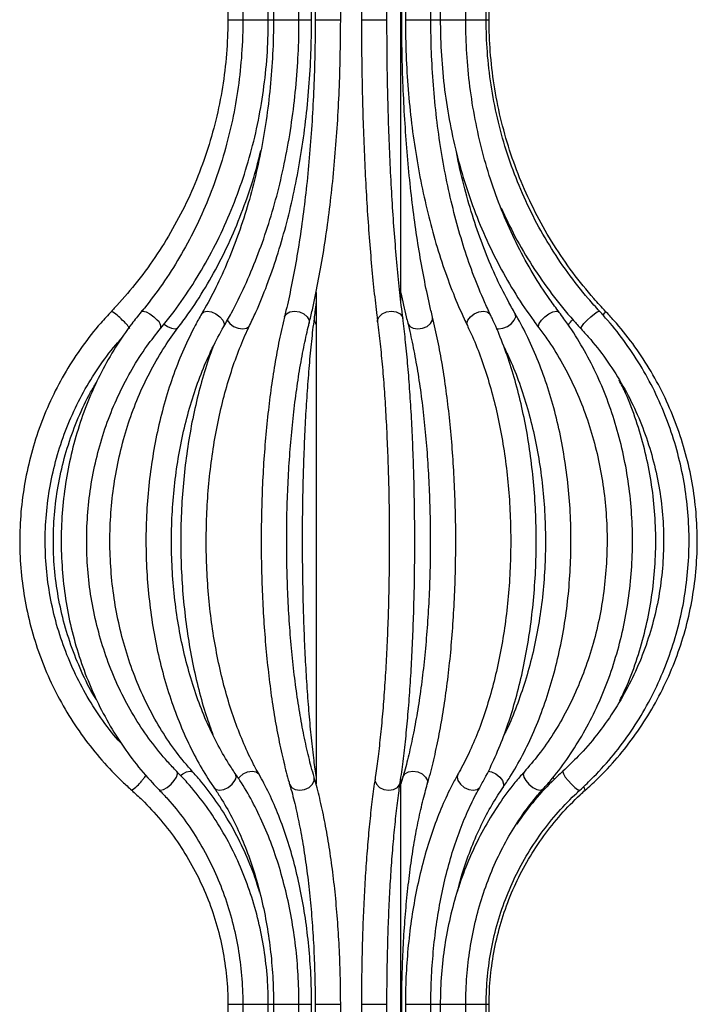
# Model space of a CAD drawing. Header units: millimetres. Extents: x -122 to 107, y -309 to 1637.
# Tile 10 of 13: x -50 to 30, y 873 to 989. Entities that reach past the tile are written whole.
import ezdxf

# ---------------------------------------------------------------- set-up
doc = ezdxf.new("R2010")
doc.units = ezdxf.units.MM

msp = doc.modelspace()

# ---------------------------------------------------------------- linework, layer by layer
at = {"color": 7, "linetype": 'Continuous', "lineweight": 25}
for p, q in [((-4.69, 955.36), (-4.69, 1032.47)), ((-25.07, 998.14), (-25.07, 988.63)), ((-23.31, 998.14), (-23.31, 988.63)), ((-20.31, 988.63), (-20.31, 998.14)), ((-19.7, 998.14), (-19.7, 988.63)), ((-16.7, 988.63), (-16.7, 998.14)), ((-15.22, 988.63), (-15.22, 998.14)), ((-14.79, 998.14), (-14.79, 988.63)), ((-11.79, 988.63), (-11.79, 998.14)), ((-9.34, 998.14), (-9.34, 988.63)), ((-6.34, 988.63), (-6.34, 998.14)), ((-4.6, 988.63), (-4.6, 998.14)), ((-4.17, 998.14), (-4.17, 988.63)), ((-1.17, 988.63), (-1.17, 998.14)), ((-0.07, 998.14), (-0.07, 988.63)), ((2.93, 988.63), (2.93, 998.14)), ((5.34, 988.63), (5.34, 998.14)), ((5.68, 988.63), (5.68, 998.14)), ((-9.34, 988.63), (-6.34, 988.63)), ((-14.69, 956.54), (-14.69, 898.7)), ((18.7, 954.3), (18.7, 954.3)), ((-4.47, 899.5), (-4.69, 898.69)), ((-4.69, 863.93), (-4.69, 899.45)), ((-25.07, 872.76), (-25.07, 737.76)), ((-23.31, 872.76), (-23.31, 737.76)), ((-20.31, 737.76), (-20.31, 872.76)), ((-19.7, 872.76), (-19.7, 737.76)), ((-16.7, 737.76), (-16.7, 872.76)), ((-15.22, 863.93), (-15.22, 872.76)), ((-14.79, 872.76), (-14.79, 737.76)), ((-11.79, 737.76), (-11.79, 872.76)), ((-9.34, 872.76), (-9.34, 737.76)), ((-6.34, 737.76), (-6.34, 872.76)), ((-4.6, 863.93), (-4.6, 872.76)), ((-4.17, 872.76), (-4.17, 737.76)), ((-1.17, 737.76), (-1.17, 872.76)), ((-0.07, 872.76), (-0.07, 737.76)), ((2.93, 737.76), (2.93, 872.76)), ((5.34, 737.76), (5.34, 872.76)), ((5.68, 737.76), (5.68, 872.76))]:
    msp.add_line(p, q, dxfattribs=at)
at = {"color": 8, "linetype": 'Continuous', "lineweight": 25}
for p, q in [((-25.07, 988.63), (-23.31, 988.63)), ((-23.31, 988.63), (-20.31, 988.63)), ((-20.31, 988.63), (-19.7, 988.63)), ((-19.7, 988.63), (-16.7, 988.63)), ((-16.7, 988.63), (-15.22, 988.63)), ((-14.79, 988.63), (-11.79, 988.63)), ((-4.69, 988.63), (-4.6, 988.63)), ((-4.17, 988.63), (-1.17, 988.63)), ((-1.17, 988.63), (2.93, 988.63)), ((2.93, 988.63), (5.34, 988.63)), ((5.34, 988.63), (5.68, 988.63)), ((-15.5, 953.28), (-15.5, 952.92)), ((-14.91, 899.08), (-14.92, 899.51)), ((13.19, 899.44), (13.37, 899.24)), ((-25.07, 872.76), (-23.31, 872.76)), ((-23.31, 872.76), (-20.31, 872.76)), ((-20.31, 872.76), (-19.7, 872.76)), ((-19.7, 872.76), (-16.7, 872.76)), ((-16.7, 872.76), (-15.22, 872.76)), ((-14.79, 872.76), (-11.79, 872.76)), ((-9.34, 872.76), (-6.34, 872.76)), ((-4.69, 872.76), (-4.6, 872.76)), ((-4.17, 872.76), (-1.17, 872.76)), ((-1.17, 872.76), (2.93, 872.76)), ((2.93, 872.76), (5.34, 872.76)), ((5.34, 872.76), (5.68, 872.76))]:
    msp.add_line(p, q, dxfattribs=at)
at = {"color": 8, "linetype": 'Continuous', "lineweight": 25, "flags": 128}
for points in [[(-35.28, 954.24), (-35.28, 954.24), (-35.06, 954.32), (-34.7, 954.24), (-34.26, 954.01), (-33.79, 953.68), (-33.37, 953.28)], [(-28.14, 954.04), (-27.91, 954.24), (-27.5, 954.32), (-27, 954.24), (-26.47, 954.01), (-26, 953.68), (-25.65, 953.28)], [(-18.41, 953.64), (-18.4, 953.68), (-18.17, 954.01), (-17.76, 954.24), (-17.23, 954.32), (-16.65, 954.24), (-16.12, 954.01), (-15.72, 953.68), (-15.5, 953.28)], [(-7.44, 953.09), (-7.44, 953.28), (-7.27, 953.68), (-6.91, 954.01), (-6.39, 954.24), (-5.81, 954.32), (-5.25, 954.24), (-4.8, 954.01), (-4.53, 953.68), (-4.47, 953.47)], [(-3.89, 952.92), (-3.88, 952.88), (-3.66, 952.54), (-3.25, 952.32), (-2.71, 952.24), (-2.14, 952.32), (-1.61, 952.54), (-1.2, 952.88), (-0.98, 953.28), (-0.98, 953.64)], [(3.12, 952.63), (3.07, 952.88), (3.18, 953.28), (3.48, 953.68), (3.94, 954.01), (4.48, 954.24), (5.02, 954.32), (5.47, 954.24), (5.77, 954.01), (5.82, 953.93)], [(6.53, 952.27), (6.8, 952.24), (7.31, 952.32), (7.84, 952.54), (8.31, 952.88), (8.65, 953.28), (8.81, 953.68), (8.76, 954.01), (8.75, 954.04)], [(11.55, 952.37), (11.49, 952.54), (11.57, 952.88), (11.83, 953.28), (12.23, 953.68), (12.71, 954.01), (13.19, 954.24), (13.6, 954.32), (13.89, 954.24), (13.94, 954.19)], [(16.5, 952.26), (16.49, 952.32), (16.59, 952.54), (16.84, 952.88), (17.21, 953.28), (17.64, 953.68), (18.07, 954.01), (18.42, 954.24), (18.64, 954.32), (18.7, 954.3)], [(-32.57, 952.82), (-32.17, 952.54), (-31.69, 952.32), (-31.27, 952.24), (-30.99, 952.32), (-30.94, 952.37)], [(-25.65, 953.28), (-25.49, 952.88), (-25.54, 952.54), (-25.55, 952.52)], [(-25.16, 953.28), (-24.85, 952.88), (-24.39, 952.54), (-23.86, 952.32), (-23.32, 952.24), (-22.86, 952.32), (-22.56, 952.54), (-22.51, 952.63)], [(-35.2, 899.08), (-34.84, 899.51), (-34.68, 899.71)], [(-31.37, 899.08), (-31.1, 899.51), (-30.99, 899.88), (-31.05, 900.12), (-31.06, 900.14)], [(-30.64, 899.69), (-30.38, 899.88), (-29.92, 900.12), (-29.51, 900.21), (-29.22, 900.12), (-29.18, 900.09)], [(-23.84, 899.35), (-23.71, 899.51), (-23.27, 899.88), (-22.74, 900.12), (-22.2, 900.21), (-21.75, 900.12), (-21.43, 899.88), (-21.4, 899.83)], [(-7.74, 899.31), (-7.75, 899.08), (-7.58, 898.65), (-7.22, 898.28), (-6.71, 898.04), (-6.13, 897.95), (-5.57, 898.04), (-5.12, 898.28), (-4.84, 898.65), (-4.78, 898.86)], [(-4.47, 899.5), (-4.47, 899.51), (-4.23, 899.88), (-3.82, 900.12), (-3.28, 900.21), (-2.71, 900.12), (-2.18, 899.88), (-1.79, 899.51), (-1.58, 899.08), (-1.59, 898.66)], [(2.01, 899.83), (1.92, 899.51), (2.02, 899.08), (2.3, 898.65), (2.75, 898.28), (3.28, 898.04), (3.81, 897.95), (4.27, 898.04), (4.58, 898.28), (4.62, 898.34)], [(5.58, 900.2), (5.96, 900.12), (6.47, 899.88), (6.93, 899.51), (7.25, 899.08), (7.38, 898.65), (7.32, 898.28), (7.29, 898.23)], [(9.8, 900.09), (9.71, 899.88), (9.77, 899.51), (10, 899.08), (10.37, 898.65), (10.82, 898.28), (11.29, 898.04), (11.69, 897.95), (11.98, 898.04), (12.02, 898.08)], [(14.36, 900.19), (14.34, 900.12), (14.42, 899.88), (14.64, 899.51), (14.98, 899.08), (15.38, 898.65), (15.77, 898.28), (16.1, 898.04), (16.32, 897.95), (16.37, 897.97)], [(-33.19, 898.03), (-32.98, 897.95), (-32.63, 898.04), (-32.2, 898.28), (-31.76, 898.65), (-31.37, 899.08)], [(-26.67, 898.23), (-26.45, 898.04), (-26.04, 897.95), (-25.54, 898.04), (-25.02, 898.28), (-24.57, 898.65), (-24.25, 899.08)], [(-17.8, 898.66), (-17.8, 898.65), (-17.56, 898.28), (-17.15, 898.04), (-16.61, 897.95), (-16.04, 898.04), (-15.51, 898.28), (-15.12, 898.65), (-14.91, 899.08)]]:
    msp.add_lwpolyline(points, dxfattribs=at)
at = {"color": 8, "linetype": 'Continuous', "lineweight": 25}
for centre, radius, start, end in [((-40.79, 950.5), 4.31, 40.1002, 62.1645), ((18.32, 954.74), 1.15, 312.2083, 338.1203), ((-39.61, 950.57), 3.44, 29.1762, 52.0181), ((-33.92, 952.49), 0.96, 349.8535, 55.4352), ((-14.06, 953.4), 0.865, 175.1588, 222.6818), ((12.5, 955.98), 4.03, 307.1943, 318.9451), ((-24.87, 899.54), 0.775, 323.7223, 30.6749), ((-38.44, 901.32), 3.94, 301.2982, 325.3193), ((16.06, 897.71), 0.97, 14.654, 40.8561)]:
    msp.add_arc(centre, radius, start, end, dxfattribs=at)
at = {"color": 7, "linetype": 'Continuous', "lineweight": 25}
for points, knots in [([(-25.07, 988.63), (-25.08, 987.95), (-25.1, 985.95), (-25.38, 982.64), (-26.01, 978.73), (-26.95, 974.89), (-28.18, 971.13), (-29.71, 967.49), (-31.53, 963.98), (-33.61, 960.63), (-35.92, 957.51), (-37.7, 955.45), (-38.66, 954.43), (-38.77, 954.31)], [0, 0, 0, 0, 0.054045, 0.158308, 0.262592, 0.366876, 0.471162, 0.575448, 0.679736, 0.784027, 0.88832, 0.987139, 1, 1, 1, 1]), ([(-23.31, 988.63), (-23.31, 987.95), (-23.33, 985.95), (-23.58, 982.64), (-24.12, 978.73), (-24.93, 974.9), (-26.01, 971.14), (-27.33, 967.51), (-28.91, 964), (-30.71, 960.65), (-32.71, 957.54), (-34.28, 955.45), (-35.15, 954.39), (-35.28, 954.24)], [0, 0, 0, 0, 0.054074, 0.157878, 0.261698, 0.365517, 0.469336, 0.573157, 0.676986, 0.780825, 0.884681, 0.983165, 1, 1, 1, 1]), ([(-32.97, 952.32), (-32.54, 952.85), (-31.31, 954.37), (-29.43, 957.05), (-27.41, 960.4), (-25.62, 963.92), (-24.08, 967.6), (-22.78, 971.4), (-21.75, 975.3), (-20.99, 979.28), (-20.49, 983.32), (-20.32, 986.45), (-20.31, 988.22), (-20.31, 988.63)], [0, 0, 0, 0, 0.054097, 0.155674, 0.257287, 0.358932, 0.460602, 0.562292, 0.663999, 0.765719, 0.867449, 0.969187, 1, 1, 1, 1]), ([(-19.7, 988.63), (-19.7, 987.94), (-19.72, 985.93), (-19.89, 982.61), (-20.27, 978.71), (-20.84, 974.86), (-21.58, 971.11), (-22.51, 967.47), (-23.61, 963.97), (-24.86, 960.62), (-26.25, 957.52), (-27.38, 955.36), (-28.02, 954.25), (-28.14, 954.04)], [0, 0, 0, 0, 0.054104, 0.157311, 0.260525, 0.363714, 0.466869, 0.569981, 0.673042, 0.776046, 0.878989, 0.9765, 1, 1, 1, 1]), ([(-25.55, 952.52), (-25.25, 953.05), (-24.38, 954.58), (-23.05, 957.27), (-21.63, 960.64), (-20.37, 964.18), (-19.29, 967.86), (-18.39, 971.67), (-17.68, 975.58), (-17.15, 979.57), (-16.82, 983.54), (-16.7, 986.57), (-16.7, 988.24), (-16.7, 988.63)], [0, 0, 0, 0, 0.054161, 0.156697, 0.259217, 0.361706, 0.464157, 0.56657, 0.668949, 0.7713, 0.873631, 0.97058, 1, 1, 1, 1]), ([(-22.51, 952.63), (-22.26, 953.16), (-21.54, 954.69), (-20.44, 957.38), (-19.27, 960.75), (-18.23, 964.29), (-17.34, 967.97), (-16.6, 971.78), (-16.01, 975.69), (-15.58, 979.67), (-15.31, 983.63), (-15.22, 986.63), (-15.22, 988.27), (-15.22, 988.63)], [0, 0, 0, 0, 0.054167, 0.157127, 0.260006, 0.362791, 0.465491, 0.568119, 0.670686, 0.773207, 0.875696, 0.972782, 1, 1, 1, 1]), ([(-14.79, 988.63), (-14.79, 987.94), (-14.8, 985.91), (-14.87, 982.56), (-15.04, 978.63), (-15.28, 974.75), (-15.6, 970.97), (-15.99, 967.3), (-16.46, 963.77), (-16.99, 960.39), (-17.58, 957.26), (-18.07, 955.05), (-18.35, 953.89), (-18.41, 953.64)], [0, 0, 0, 0, 0.054084, 0.156944, 0.25981, 0.362649, 0.465449, 0.568191, 0.670857, 0.773421, 0.875852, 0.972562, 1, 1, 1, 1]), ([(-15.5, 952.92), (-15.37, 953.44), (-15, 954.96), (-14.45, 957.64), (-13.85, 960.99), (-13.32, 964.52), (-12.87, 968.18), (-12.49, 971.97), (-12.19, 975.85), (-11.97, 979.81), (-11.84, 983.76), (-11.8, 986.71), (-11.79, 988.31), (-11.79, 988.63)], [0, 0, 0, 0, 0.0541318, 0.1575666, 0.2608181, 0.3638978, 0.4668485, 0.5697028, 0.6724857, 0.7752172, 0.8779137, 0.9751911, 1, 1, 1, 1]), ([(-9.34, 988.63), (-9.34, 987.93), (-9.34, 985.88), (-9.3, 982.49), (-9.21, 978.51), (-9.09, 974.59), (-8.92, 970.75), (-8.72, 967.03), (-8.47, 963.43), (-8.19, 959.99), (-7.88, 956.77), (-7.62, 954.51), (-7.47, 953.34), (-7.44, 953.09)], [0, 0, 0, 0, 0.054018, 0.156726, 0.259458, 0.362203, 0.464969, 0.567765, 0.670603, 0.773497, 0.876469, 0.97424, 1, 1, 1, 1]), ([(-4.47, 953.47), (-4.53, 953.98), (-4.71, 955.45), (-4.99, 958.04), (-5.29, 961.31), (-5.56, 964.75), (-5.79, 968.34), (-5.98, 972.07), (-6.13, 975.89), (-6.25, 979.8), (-6.32, 983.7), (-6.34, 986.65), (-6.34, 988.27), (-6.34, 988.63)], [0, 0, 0, 0, 0.053992, 0.156246, 0.258643, 0.361169, 0.463788, 0.566475, 0.669212, 0.771984, 0.874782, 0.972206, 1, 1, 1, 1]), ([(-0.98, 953.64), (-1.1, 954.14), (-1.45, 955.6), (-1.99, 958.18), (-2.57, 961.42), (-3.08, 964.83), (-3.53, 968.41), (-3.9, 972.11), (-4.19, 975.92), (-4.41, 979.81), (-4.55, 983.69), (-4.59, 986.64), (-4.59, 988.27), (-4.6, 988.63)], [0, 0, 0, 0, 0.053953, 0.155978, 0.258198, 0.360606, 0.463156, 0.565814, 0.668553, 0.77135, 0.874189, 0.971667, 1, 1, 1, 1]), ([(-4.17, 988.63), (-4.17, 987.92), (-4.15, 985.85), (-4.01, 982.43), (-3.69, 978.41), (-3.21, 974.45), (-2.57, 970.58), (-1.78, 966.81), (-0.85, 963.17), (0.23, 959.68), (1.43, 956.43), (2.42, 954.11), (2.99, 952.9), (3.12, 952.63)], [0, 0, 0, 0, 0.053978, 0.156426, 0.258904, 0.361407, 0.463948, 0.566542, 0.669202, 0.771945, 0.874785, 0.972358, 1, 1, 1, 1]), ([(5.82, 953.93), (5.59, 954.43), (4.91, 955.88), (3.87, 958.44), (2.74, 961.66), (1.75, 965.06), (0.89, 968.61), (0.17, 972.3), (-0.4, 976.09), (-0.82, 979.96), (-1.08, 983.82), (-1.17, 986.72), (-1.17, 988.3), (-1.17, 988.63)], [0, 0, 0, 0, 0.053919, 0.156411, 0.259012, 0.361718, 0.46452, 0.567404, 0.670356, 0.773362, 0.876407, 0.974076, 1, 1, 1, 1]), ([(-0.07, 988.63), (-0.06, 987.91), (-0.04, 985.83), (0.19, 982.4), (0.69, 978.37), (1.46, 974.4), (2.46, 970.52), (3.7, 966.74), (5.18, 963.1), (6.88, 959.6), (8.79, 956.29), (10.39, 953.91), (11.34, 952.65), (11.55, 952.37)], [0, 0, 0, 0, 0.053997, 0.155919, 0.257865, 0.359818, 0.461776, 0.56374, 0.665707, 0.767671, 0.869628, 0.971568, 1, 1, 1, 1]), ([(13.94, 954.19), (13.57, 954.69), (12.48, 956.14), (10.83, 958.71), (9.04, 961.95), (7.47, 965.36), (6.11, 968.92), (4.99, 972.61), (4.1, 976.4), (3.45, 980.27), (3.05, 984.12), (2.94, 986.92), (2.93, 988.4), (2.93, 988.63)], [0, 0, 0, 0, 0.053964, 0.157683, 0.261397, 0.365081, 0.468745, 0.572395, 0.676038, 0.779674, 0.883306, 0.981485, 1, 1, 1, 1]), ([(18.7, 954.3), (18.25, 954.8), (16.93, 956.26), (14.9, 958.84), (12.73, 962.09), (10.81, 965.51), (9.17, 969.08), (7.8, 972.78), (6.72, 976.58), (5.94, 980.45), (5.47, 984.31), (5.34, 987.04), (5.34, 988.46), (5.34, 988.63)], [0, 0, 0, 0, 0.054027, 0.15826, 0.262505, 0.366738, 0.47096, 0.575172, 0.679375, 0.783571, 0.887762, 0.986469, 1, 1, 1, 1]), ([(19.39, 954.31), (18.92, 954.81), (17.57, 956.27), (15.49, 958.85), (13.26, 962.11), (11.29, 965.53), (9.61, 969.1), (8.2, 972.8), (7.1, 976.6), (6.3, 980.47), (5.82, 984.33), (5.69, 987.06), (5.68, 988.47), (5.68, 988.63)], [0, 0, 0, 0, 0.054038, 0.158322, 0.262625, 0.366923, 0.471219, 0.575512, 0.679802, 0.78409, 0.888377, 0.987179, 1, 1, 1, 1]), ([(-30.94, 952.37), (-30.55, 952.9), (-29.41, 954.42), (-27.68, 957.1), (-25.82, 960.46), (-24.18, 963.99), (-22.77, 967.67), (-21.77, 970.77), (-21.33, 972.66), (-21.19, 973.25)], [0, 0, 0, 0, 0.088783, 0.255777, 0.422832, 0.589941, 0.757088, 0.92426, 1, 1, 1, 1]), ([(8.75, 954.04), (8.47, 954.53), (7.64, 955.98), (6.38, 958.54), (5.02, 961.77), (3.82, 965.17), (2.79, 968.73), (2.12, 971.45), (1.84, 973), (1.79, 973.28)], [0, 0, 0, 0, 0.09101, 0.264733, 0.438545, 0.612418, 0.786364, 0.960384, 1, 1, 1, 1]), ([(7.09, 966.49), (7.62, 965.36), (8.72, 963.01), (10.73, 959.63), (13.03, 956.32), (15.01, 953.89), (16.2, 952.58), (16.5, 952.26)], [0, 0, 0, 0, 0.216855, 0.45215, 0.687427, 0.922684, 1, 1, 1, 1]), ([(-4.69, 956.49), (-4.49, 955.53), (-4.23, 954.31), (-3.95, 953.17), (-3.89, 952.92)], [0, 0, 0, 0, 0.785922, 1, 1, 1, 1]), ([(-14.69, 955.39), (-14.74, 955), (-14.81, 954.34), (-14.89, 953.72), (-14.92, 953.47)], [0, 0, 0, 0, 0.590197, 1, 1, 1, 1]), ([(-38.77, 954.31), (-39.2, 953.86), (-40.41, 952.54), (-42.24, 950.21), (-44.16, 947.28), (-45.81, 944.18), (-47.17, 940.95), (-48.24, 937.6), (-49.01, 934.17), (-49.47, 930.69), (-49.62, 927.18), (-49.45, 923.67), (-48.97, 920.18), (-48.19, 916.76), (-47.1, 913.42), (-45.72, 910.19), (-44.05, 907.11), (-42.12, 904.18), (-39.93, 901.45), (-37.98, 899.4), (-36.75, 898.29), (-36.39, 897.96)], [0, 0, 0, 0, 0.029846, 0.085514, 0.141197, 0.196882, 0.252569, 0.308259, 0.36395, 0.419643, 0.475337, 0.531032, 0.586727, 0.642422, 0.698117, 0.75381, 0.809502, 0.865192, 0.920881, 0.976567, 1, 1, 1, 1]), ([(-35.28, 954.24), (-35.65, 953.78), (-36.72, 952.46), (-38.31, 950.12), (-39.99, 947.18), (-41.43, 944.08), (-42.62, 940.84), (-43.55, 937.48), (-44.22, 934.05), (-44.61, 930.56), (-44.73, 927.04), (-44.57, 923.53), (-44.14, 920.04), (-43.44, 916.61), (-42.47, 913.27), (-41.24, 910.05), (-39.77, 906.96), (-38.06, 904.04), (-36.12, 901.3), (-34.46, 899.34), (-33.45, 898.29), (-33.19, 898.03)], [0, 0, 0, 0, 0.029881, 0.085753, 0.141654, 0.197582, 0.253529, 0.309493, 0.36547, 0.421456, 0.477449, 0.533449, 0.589452, 0.645457, 0.701462, 0.757464, 0.813461, 0.869447, 0.925417, 0.981364, 1, 1, 1, 1]), ([(-28.14, 954.04), (-28.4, 953.58), (-29.15, 952.25), (-30.28, 949.9), (-31.46, 946.94), (-32.47, 943.82), (-33.3, 940.57), (-33.95, 937.21), (-34.4, 933.77), (-34.67, 930.28), (-34.74, 926.77), (-34.61, 923.26), (-34.29, 919.78), (-33.78, 916.37), (-33.08, 913.04), (-32.19, 909.82), (-31.13, 906.74), (-29.9, 903.83), (-28.54, 901.15), (-27.43, 899.33), (-26.79, 898.4), (-26.67, 898.23)], [0, 0, 0, 0, 0.029926, 0.086497, 0.143054, 0.199583, 0.256081, 0.312549, 0.368993, 0.42542, 0.481839, 0.538259, 0.594687, 0.651132, 0.707602, 0.764107, 0.820654, 0.87725, 0.933894, 0.98755, 1, 1, 1, 1]), ([(-18.41, 953.64), (-18.52, 953.19), (-18.83, 951.87), (-19.31, 949.54), (-19.8, 946.59), (-20.22, 943.49), (-20.57, 940.26), (-20.84, 936.93), (-21.03, 933.52), (-21.13, 930.07), (-21.16, 926.59), (-21.1, 923.11), (-20.96, 919.67), (-20.74, 916.29), (-20.44, 913), (-20.07, 909.83), (-19.62, 906.79), (-19.09, 903.92), (-18.51, 901.28), (-18.07, 899.58), (-17.82, 898.74), (-17.8, 898.66)], [0, 0, 0, 0, 0.029905, 0.087149, 0.144238, 0.201188, 0.258041, 0.314823, 0.371559, 0.428263, 0.484951, 0.541637, 0.598328, 0.655037, 0.711779, 0.768568, 0.825426, 0.88238, 0.939464, 0.993886, 1, 1, 1, 1]), ([(-1.59, 898.66), (-1.47, 899.08), (-1.12, 900.29), (-0.6, 902.48), (-0.04, 905.26), (0.45, 908.22), (0.87, 911.34), (1.21, 914.57), (1.47, 917.91), (1.65, 921.33), (1.75, 924.79), (1.77, 928.27), (1.7, 931.74), (1.56, 935.18), (1.33, 938.55), (1.03, 941.83), (0.64, 944.99), (0.19, 948.01), (-0.35, 950.93), (-0.76, 952.72), (-0.98, 953.64)], [0, 0, 0, 0, 0.0299379, 0.0874202, 0.1446846, 0.2017603, 0.2587018, 0.3155478, 0.3723263, 0.4290587, 0.4857617, 0.5424497, 0.5991355, 0.6558283, 0.71254, 0.7692848, 0.8260794, 0.8829446, 0.9399077, 1, 1, 1, 1]), ([(4.62, 898.34), (4.85, 898.76), (5.53, 899.98), (6.56, 902.18), (7.67, 904.98), (8.63, 907.96), (9.45, 911.09), (10.12, 914.35), (10.64, 917.71), (11, 921.15), (11.21, 924.64), (11.25, 928.14), (11.13, 931.64), (10.85, 935.1), (10.41, 938.51), (9.82, 941.82), (9.07, 945.02), (8.18, 948.07), (7.17, 950.92), (6.35, 952.83), (5.89, 953.79), (5.82, 953.93)], [0, 0, 0, 0, 0.02997, 0.086923, 0.143811, 0.20062, 0.257351, 0.314016, 0.370626, 0.427196, 0.483739, 0.540269, 0.596798, 0.653336, 0.709896, 0.766491, 0.823136, 0.879846, 0.936636, 0.990556, 1, 1, 1, 1]), ([(7.29, 898.23), (7.57, 898.65), (8.39, 899.87), (9.64, 902.06), (10.98, 904.85), (12.15, 907.83), (13.14, 910.96), (13.96, 914.22), (14.6, 917.58), (15.04, 921.03), (15.29, 924.52), (15.35, 928.03), (15.21, 931.54), (14.87, 935.01), (14.35, 938.42), (13.64, 941.75), (12.74, 944.95), (11.67, 948.02), (10.45, 950.87), (9.44, 952.84), (8.86, 953.85), (8.75, 954.04)], [0, 0, 0, 0, 0.029961, 0.086526, 0.143097, 0.199652, 0.256179, 0.312674, 0.369141, 0.425583, 0.48201, 0.538429, 0.594849, 0.651278, 0.707724, 0.764196, 0.820704, 0.877254, 0.933853, 0.987498, 1, 1, 1, 1]), ([(12.02, 898.07), (12.39, 898.5), (13.46, 899.71), (15.08, 901.89), (16.82, 904.66), (18.35, 907.62), (19.66, 910.74), (20.74, 913.99), (21.58, 917.35), (22.17, 920.79), (22.51, 924.29), (22.6, 927.8), (22.44, 931.32), (22.02, 934.8), (21.35, 938.22), (20.44, 941.56), (19.29, 944.78), (17.92, 947.85), (16.32, 950.76), (14.95, 952.84), (14.12, 953.94), (13.94, 954.19)], [0, 0, 0, 0, 0.029918, 0.085905, 0.14193, 0.197993, 0.254083, 0.31019, 0.366308, 0.422433, 0.478564, 0.534699, 0.590839, 0.646984, 0.703136, 0.759294, 0.815456, 0.871621, 0.927782, 0.983932, 1, 1, 1, 1]), ([(16.37, 897.97), (16.82, 898.39), (18.11, 899.6), (20.08, 901.76), (22.19, 904.52), (24.05, 907.47), (25.64, 910.58), (26.95, 913.82), (27.98, 917.17), (28.71, 920.6), (29.14, 924.09), (29.27, 927.6), (29.09, 931.12), (28.6, 934.6), (27.82, 938.02), (26.73, 941.35), (25.37, 944.57), (23.72, 947.65), (21.82, 950.57), (20.1, 952.76), (19.01, 953.96), (18.7, 954.3)], [0, 0, 0, 0, 0.029857, 0.085548, 0.141257, 0.196976, 0.252704, 0.30844, 0.364182, 0.419931, 0.475686, 0.531443, 0.587204, 0.642965, 0.698726, 0.754485, 0.810241, 0.865992, 0.921737, 0.977475, 1, 1, 1, 1]), ([(17, 897.96), (17.46, 898.38), (18.79, 899.58), (20.81, 901.75), (22.97, 904.51), (24.87, 907.45), (26.5, 910.56), (27.85, 913.8), (28.91, 917.15), (29.66, 920.58), (30.1, 924.07), (30.23, 927.58), (30.05, 931.09), (29.55, 934.57), (28.75, 937.99), (27.64, 941.32), (26.25, 944.54), (24.57, 947.62), (22.62, 950.54), (20.85, 952.74), (19.72, 953.96), (19.39, 954.31)], [0, 0, 0, 0, 0.029847, 0.085512, 0.141193, 0.196876, 0.252561, 0.308249, 0.363938, 0.41963, 0.475323, 0.531017, 0.586712, 0.642407, 0.698102, 0.753796, 0.80949, 0.865182, 0.920872, 0.97656, 1, 1, 1, 1]), ([(-24.21, 899.94), (-24.47, 900.32), (-25.22, 901.45), (-26.39, 903.48), (-27.64, 906.11), (-28.74, 908.92), (-29.68, 911.9), (-30.45, 915.01), (-31.05, 918.23), (-31.46, 921.54), (-31.69, 924.89), (-31.73, 928.27), (-31.58, 931.64), (-31.24, 934.97), (-30.72, 938.23), (-30.02, 941.39), (-29.15, 944.43), (-28.11, 947.31), (-26.92, 950.04), (-26.01, 951.69), (-25.55, 952.52)], [0, 0, 0, 0, 0.02973, 0.086634, 0.143568, 0.200523, 0.257511, 0.314538, 0.371601, 0.428693, 0.485806, 0.542931, 0.600057, 0.657172, 0.714265, 0.771324, 0.828342, 0.88531, 0.942223, 1, 1, 1, 1]), ([(-21.4, 899.83), (-21.61, 900.21), (-22.24, 901.33), (-23.19, 903.37), (-24.23, 905.98), (-25.14, 908.79), (-25.92, 911.76), (-26.56, 914.88), (-27.06, 918.1), (-27.4, 921.41), (-27.6, 924.77), (-27.63, 928.16), (-27.52, 931.53), (-27.24, 934.87), (-26.82, 938.15), (-26.24, 941.32), (-25.53, 944.37), (-24.68, 947.26), (-23.72, 949.93), (-22.97, 951.67), (-22.56, 952.53), (-22.51, 952.63)], [0, 0, 0, 0, 0.029723, 0.086214, 0.142798, 0.199475, 0.256242, 0.313087, 0.369996, 0.426954, 0.483945, 0.540956, 0.597973, 0.654977, 0.711954, 0.768888, 0.825765, 0.882568, 0.939281, 0.992875, 1, 1, 1, 1]), ([(-14.92, 899.5), (-15.03, 899.9), (-15.35, 901.03), (-15.85, 903.07), (-16.38, 905.7), (-16.85, 908.53), (-17.26, 911.52), (-17.59, 914.66), (-17.85, 917.91), (-18.03, 921.24), (-18.13, 924.62), (-18.16, 928.03), (-18.1, 931.44), (-17.96, 934.81), (-17.74, 938.11), (-17.45, 941.32), (-17.08, 944.4), (-16.65, 947.33), (-16.16, 950.03), (-15.76, 951.85), (-15.53, 952.77), (-15.5, 952.92)], [0, 0, 0, 0, 0.0297523, 0.0857325, 0.1419273, 0.1983311, 0.2548859, 0.3115498, 0.3682918, 0.4250885, 0.4819215, 0.5387754, 0.5956368, 0.6524897, 0.7093199, 0.7661125, 0.82285, 0.8795105, 0.9360653, 0.9893685, 1, 1, 1, 1]), ([(-14.92, 953.47), (-14.98, 953.02), (-15.14, 951.72), (-15.38, 949.41), (-15.63, 946.49), (-15.85, 943.42), (-16.02, 940.21), (-16.16, 936.9), (-16.26, 933.51), (-16.31, 930.07), (-16.32, 926.6), (-16.29, 923.15), (-16.22, 919.72), (-16.11, 916.36), (-15.96, 913.09), (-15.77, 909.94), (-15.54, 906.92), (-15.27, 904.08), (-14.99, 901.57), (-14.79, 900.11), (-14.69, 899.45)], [0, 0, 0, 0, 0.0303089, 0.0882284, 0.1460427, 0.2037631, 0.2614193, 0.3190314, 0.3766137, 0.4341772, 0.4917307, 0.549282, 0.6068369, 0.6644022, 0.7219864, 0.7795997, 0.8372552, 0.8949707, 0.9527717, 1, 1, 1, 1]), ([(-7.44, 953.09), (-7.39, 952.66), (-7.23, 951.4), (-7, 949.15), (-6.75, 946.31), (-6.54, 943.3), (-6.37, 940.15), (-6.23, 936.89), (-6.13, 933.54), (-6.08, 930.14), (-6.06, 926.71), (-6.09, 923.29), (-6.16, 919.9), (-6.27, 916.58), (-6.42, 913.35), (-6.61, 910.24), (-6.83, 907.27), (-7.09, 904.49), (-7.38, 901.95), (-7.6, 900.27), (-7.73, 899.43), (-7.74, 899.31)], [0, 0, 0, 0, 0.0298094, 0.0862054, 0.1427194, 0.1993377, 0.256028, 0.3127681, 0.3695423, 0.4263389, 0.4831484, 0.5399629, 0.5967732, 0.6535708, 0.710347, 0.767091, 0.8237891, 0.8804222, 0.9369634, 0.9902514, 1, 1, 1, 1]), ([(-4.78, 898.86), (-4.72, 899.27), (-4.54, 900.47), (-4.27, 902.62), (-3.99, 905.38), (-3.74, 908.31), (-3.53, 911.4), (-3.35, 914.62), (-3.22, 917.94), (-3.12, 921.33), (-3.07, 924.77), (-3.06, 928.24), (-3.1, 931.7), (-3.17, 935.11), (-3.29, 938.47), (-3.44, 941.73), (-3.64, 944.88), (-3.87, 947.88), (-4.14, 950.66), (-4.34, 952.48), (-4.46, 953.37), (-4.47, 953.47)], [0, 0, 0, 0, 0.029897, 0.087173, 0.144291, 0.201274, 0.258168, 0.315001, 0.371791, 0.428553, 0.485297, 0.542032, 0.598765, 0.655503, 0.712251, 0.769018, 0.825815, 0.882655, 0.939556, 0.993634, 1, 1, 1, 1]), ([(-3.89, 952.92), (-3.79, 952.49), (-3.49, 951.25), (-3.04, 949.03), (-2.56, 946.21), (-2.15, 943.23), (-1.82, 940.1), (-1.55, 936.86), (-1.37, 933.53), (-1.26, 930.15), (-1.23, 926.74), (-1.28, 923.33), (-1.42, 919.96), (-1.63, 916.65), (-1.92, 913.44), (-2.28, 910.35), (-2.71, 907.41), (-3.21, 904.64), (-3.76, 902.13), (-4.19, 900.47), (-4.43, 899.64), (-4.47, 899.5)], [0, 0, 0, 0, 0.029783, 0.086014, 0.142407, 0.198954, 0.255612, 0.31235, 0.369144, 0.425976, 0.482829, 0.53969, 0.596544, 0.653376, 0.710171, 0.766913, 0.823578, 0.88014, 0.936561, 0.989634, 1, 1, 1, 1]), ([(3.12, 952.63), (3.32, 952.2), (3.9, 950.97), (4.77, 948.77), (5.69, 945.98), (6.48, 943.02), (7.13, 939.91), (7.64, 936.69), (8, 933.39), (8.2, 930.03), (8.25, 926.65), (8.14, 923.27), (7.88, 919.93), (7.46, 916.65), (6.9, 913.47), (6.19, 910.41), (5.35, 907.5), (4.39, 904.77), (3.32, 902.29), (2.5, 900.69), (2.06, 899.92), (2.01, 899.83)], [0, 0, 0, 0, 0.02976, 0.086337, 0.143008, 0.199769, 0.256609, 0.313514, 0.370469, 0.427458, 0.484468, 0.541485, 0.59849, 0.655469, 0.712407, 0.769289, 0.826098, 0.882818, 0.939433, 0.992938, 1, 1, 1, 1]), ([(-31.06, 900.14), (-31.43, 900.52), (-32.52, 901.66), (-34.19, 903.72), (-35.98, 906.37), (-37.55, 909.2), (-38.89, 912.2), (-39.97, 915.32), (-40.81, 918.55), (-41.38, 921.86), (-41.68, 925.21), (-41.71, 928.58), (-41.47, 931.94), (-40.96, 935.26), (-40.19, 938.51), (-39.16, 941.66), (-37.88, 944.68), (-36.37, 947.55), (-34.73, 950.11), (-33.52, 951.63), (-32.97, 952.32)], [0, 0, 0, 0, 0.029793, 0.087508, 0.14521, 0.202878, 0.260518, 0.318138, 0.375742, 0.433334, 0.490917, 0.548493, 0.606064, 0.663631, 0.721197, 0.778762, 0.836331, 0.893907, 0.951497, 1, 1, 1, 1]), ([(-29.18, 900.09), (-29.52, 900.48), (-30.52, 901.61), (-32.05, 903.66), (-33.69, 906.3), (-35.13, 909.13), (-36.36, 912.12), (-37.36, 915.24), (-38.13, 918.47), (-38.66, 921.77), (-38.94, 925.13), (-38.98, 928.5), (-38.76, 931.86), (-38.3, 935.18), (-37.6, 938.43), (-36.67, 941.58), (-35.5, 944.6), (-34.12, 947.47), (-32.6, 950.08), (-31.47, 951.64), (-30.94, 952.37)], [0, 0, 0, 0, 0.02977, 0.087311, 0.144834, 0.20232, 0.259783, 0.317231, 0.374669, 0.432102, 0.48953, 0.546954, 0.604373, 0.661785, 0.719191, 0.776589, 0.833983, 0.891373, 0.948767, 1, 1, 1, 1]), ([(11.55, 952.37), (11.87, 951.95), (12.78, 950.71), (14.17, 948.5), (15.63, 945.69), (16.88, 942.71), (17.9, 939.6), (18.69, 936.38), (19.24, 933.08), (19.54, 929.73), (19.6, 926.36), (19.4, 923), (18.97, 919.68), (18.29, 916.42), (17.37, 913.26), (16.22, 910.22), (14.86, 907.33), (13.3, 904.63), (11.61, 902.19), (10.38, 900.76), (9.8, 900.09)], [0, 0, 0, 0, 0.02979, 0.087285, 0.144774, 0.202238, 0.259687, 0.317126, 0.374559, 0.431988, 0.489412, 0.546831, 0.604244, 0.66165, 0.71905, 0.776443, 0.833834, 0.891227, 0.948632, 1, 1, 1, 1]), ([(16.5, 952.26), (16.88, 951.84), (18.01, 950.59), (19.7, 948.37), (21.48, 945.54), (23, 942.56), (24.24, 939.43), (25.19, 936.21), (25.85, 932.9), (26.2, 929.54), (26.25, 926.17), (26, 922.81), (25.45, 919.48), (24.59, 916.22), (23.45, 913.06), (22.03, 910.03), (20.34, 907.14), (18.39, 904.44), (16.39, 902.11), (14.97, 900.78), (14.36, 900.19)], [0, 0, 0, 0, 0.029834, 0.087713, 0.145601, 0.203478, 0.261345, 0.319205, 0.377057, 0.434904, 0.492747, 0.550588, 0.608429, 0.66627, 0.724113, 0.781961, 0.839814, 0.897675, 0.955546, 1, 1, 1, 1]), ([(-37.52, 903.36), (-37.67, 903.52), (-38.59, 904.49), (-40.05, 906.47), (-41.87, 909.3), (-43.39, 912.31), (-44.64, 915.44), (-45.59, 918.68), (-46.23, 921.99), (-46.57, 925.35), (-46.59, 928.73), (-46.3, 932.09), (-45.7, 935.42), (-44.79, 938.67), (-43.59, 941.82), (-42.1, 944.84), (-40.33, 947.7), (-38.76, 949.84), (-37.74, 950.97), (-37.47, 951.26)], [0, 0, 0, 0, 0.012327, 0.076647, 0.140964, 0.205277, 0.269587, 0.333894, 0.3982, 0.462503, 0.526805, 0.591107, 0.655408, 0.71971, 0.784013, 0.848317, 0.912623, 0.976932, 1, 1, 1, 1]), ([(-26.78, 950.21), (-26.84, 950.06), (-27.27, 948.99), (-27.95, 946.82), (-28.79, 943.71), (-29.47, 940.45), (-30, 937.1), (-30.37, 933.67), (-30.58, 930.18), (-30.64, 926.68), (-30.53, 923.18), (-30.26, 919.71), (-29.83, 916.3), (-29.25, 912.98), (-28.52, 909.78), (-27.71, 906.92), (-27.09, 905.22), (-26.82, 904.48)], [0, 0, 0, 0, 0.011542, 0.08352, 0.1554, 0.227193, 0.298917, 0.370589, 0.442225, 0.513843, 0.585459, 0.657086, 0.728739, 0.800435, 0.872193, 0.944032, 1, 1, 1, 1]), ([(7.43, 950.1), (7.67, 949.62), (8.33, 948.28), (9.27, 945.86), (10.22, 942.91), (11.01, 939.8), (11.62, 936.59), (12.05, 933.29), (12.29, 929.93), (12.34, 926.56), (12.21, 923.19), (11.89, 919.85), (11.38, 916.59), (10.69, 913.42), (9.83, 910.37), (8.8, 907.48), (7.98, 905.48), (7.47, 904.51), (7.4, 904.38)], [0, 0, 0, 0, 0.0381034, 0.1059147, 0.1737662, 0.2416633, 0.3096034, 0.3775791, 0.4455808, 0.5135971, 0.5816163, 0.649623, 0.7176037, 0.7855466, 0.8534403, 0.9212754, 0.9890457, 1, 1, 1, 1]), ([(-40.4, 908.4), (-40.6, 908.7), (-41.38, 909.95), (-42.5, 912.3), (-43.72, 915.42), (-44.65, 918.66), (-45.28, 921.97), (-45.61, 925.33), (-45.63, 928.7), (-45.35, 932.06), (-44.77, 935.38), (-43.89, 938.64), (-42.71, 941.78), (-41.56, 944.28), (-40.71, 945.66), (-40.45, 946.09)], [0, 0, 0, 0, 0.027389, 0.112319, 0.197235, 0.28214, 0.367034, 0.451921, 0.536802, 0.621681, 0.706558, 0.791437, 0.876319, 0.961208, 1, 1, 1, 1]), ([(21.07, 908.5), (21.42, 909.22), (22.25, 910.98), (23.29, 913.92), (24.21, 917.27), (24.86, 920.71), (25.24, 924.2), (25.34, 927.72), (25.17, 931.23), (24.72, 934.72), (24.01, 938.14), (23.02, 941.47), (22.01, 944.18), (21.25, 945.71), (20.99, 946.22)], [0, 0, 0, 0, 0.062622, 0.151801, 0.241006, 0.33023, 0.419469, 0.508719, 0.597979, 0.687244, 0.776513, 0.865782, 0.955046, 1, 1, 1, 1]), ([(-20.31, 872.76), (-20.31, 873.36), (-20.34, 875.1), (-20.59, 877.97), (-21.14, 881.31), (-21.97, 884.58), (-23.06, 887.75), (-24.4, 890.79), (-25.98, 893.68), (-27.79, 896.38), (-29.51, 898.52), (-30.65, 899.71), (-31.06, 900.14)], [0, 0, 0, 0, 0.058621, 0.168606, 0.278626, 0.388649, 0.498669, 0.608679, 0.718671, 0.828632, 0.938549, 1, 1, 1, 1]), ([(-21.33, 885.95), (-21.51, 886.55), (-22.01, 888.21), (-23.09, 890.79), (-24.54, 893.68), (-26.22, 896.38), (-27.79, 898.5), (-28.82, 899.68), (-29.18, 900.09)], [0, 0, 0, 0, 0.110073, 0.306433, 0.502791, 0.69912, 0.895382, 1, 1, 1, 1]), ([(-16.7, 872.76), (-16.7, 873.36), (-16.72, 875.09), (-16.89, 877.94), (-17.28, 881.28), (-17.87, 884.55), (-18.64, 887.72), (-19.59, 890.76), (-20.72, 893.65), (-22.01, 896.36), (-23.19, 898.43), (-23.96, 899.57), (-24.21, 899.94)], [0, 0, 0, 0, 0.05856, 0.169418, 0.28033, 0.391286, 0.502309, 0.613416, 0.724623, 0.835938, 0.947355, 1, 1, 1, 1]), ([(-15.22, 872.76), (-15.22, 873.36), (-15.23, 875.08), (-15.38, 877.92), (-15.7, 881.26), (-16.18, 884.52), (-16.82, 887.68), (-17.61, 890.72), (-18.54, 893.6), (-19.61, 896.31), (-20.58, 898.36), (-21.21, 899.48), (-21.4, 899.83)], [0, 0, 0, 0, 0.0585566, 0.1696415, 0.2807828, 0.3919814, 0.5032687, 0.6146781, 0.7262438, 0.838, 0.9499751, 1, 1, 1, 1]), ([(-11.79, 872.76), (-11.79, 873.35), (-11.8, 875.06), (-11.87, 877.88), (-12.04, 881.18), (-12.29, 884.42), (-12.61, 887.55), (-13.01, 890.56), (-13.48, 893.41), (-14.03, 896.09), (-14.52, 898.09), (-14.83, 899.18), (-14.92, 899.5)], [0, 0, 0, 0, 0.058596, 0.170013, 0.281482, 0.393001, 0.504604, 0.616331, 0.728234, 0.840383, 0.952874, 1, 1, 1, 1]), ([(-7.74, 899.31), (-7.8, 898.91), (-7.97, 897.75), (-8.23, 895.66), (-8.5, 892.98), (-8.74, 890.12), (-8.94, 887.12), (-9.1, 883.99), (-9.23, 880.76), (-9.31, 877.47), (-9.34, 874.79), (-9.34, 873.22), (-9.34, 872.76)], [0, 0, 0, 0, 0.05879, 0.17148, 0.283827, 0.39589, 0.507764, 0.61951, 0.73117, 0.842774, 0.954343, 1, 1, 1, 1]), ([(2.01, 899.83), (1.78, 899.42), (1.13, 898.23), (0.13, 896.1), (-0.93, 893.37), (-1.85, 890.47), (-2.62, 887.42), (-3.25, 884.25), (-3.72, 880.98), (-4.03, 877.64), (-4.16, 874.89), (-4.17, 873.26), (-4.17, 872.76)], [0, 0, 0, 0, 0.058936, 0.17093, 0.282781, 0.394461, 0.505975, 0.617348, 0.72861, 0.839789, 0.950918, 1, 1, 1, 1]), ([(9.8, 900.09), (9.44, 899.68), (8.4, 898.51), (6.84, 896.39), (5.17, 893.7), (3.71, 890.81), (2.47, 887.78), (1.47, 884.61), (0.7, 881.34), (0.19, 878), (-0.04, 875.12), (-0.06, 873.37), (-0.07, 872.76)], [0, 0, 0, 0, 0.058834, 0.16881, 0.278869, 0.389008, 0.499204, 0.609436, 0.719692, 0.829963, 0.940245, 1, 1, 1, 1]), ([(14.36, 900.19), (13.92, 899.79), (12.68, 898.62), (10.81, 896.58), (9.54, 894.82), (8.93, 893.97)], [0, 0, 0, 0, 0.217063, 0.621423, 1, 1, 1, 1]), ([(-33.19, 898.03), (-32.84, 897.66), (-31.79, 896.56), (-30.19, 894.57), (-28.47, 892), (-26.98, 889.25), (-25.73, 886.34), (-24.72, 883.3), (-23.97, 880.17), (-23.49, 876.97), (-23.32, 874.48), (-23.31, 873.08), (-23.31, 872.76)], [0, 0, 0, 0, 0.058582, 0.172228, 0.285845, 0.399386, 0.51287, 0.626309, 0.739715, 0.853096, 0.966458, 1, 1, 1, 1]), ([(-26.67, 898.23), (-26.42, 897.86), (-25.7, 896.77), (-24.58, 894.8), (-23.39, 892.26), (-22.34, 889.53), (-21.46, 886.64), (-20.74, 883.62), (-20.2, 880.49), (-19.85, 877.29), (-19.71, 874.7), (-19.7, 873.19), (-19.7, 872.76)], [0, 0, 0, 0, 0.0584573, 0.1704009, 0.2824093, 0.3944644, 0.5065962, 0.6188113, 0.7311023, 0.8434539, 0.9558467, 1, 1, 1, 1]), ([(-17.8, 898.66), (-17.69, 898.28), (-17.38, 897.19), (-16.91, 895.21), (-16.4, 892.66), (-15.95, 889.92), (-15.57, 887.01), (-15.26, 883.96), (-15.02, 880.81), (-14.87, 877.58), (-14.8, 874.88), (-14.79, 873.27), (-14.79, 872.76)], [0, 0, 0, 0, 0.058501, 0.168502, 0.278965, 0.389877, 0.501109, 0.612569, 0.724191, 0.835924, 0.947728, 1, 1, 1, 1]), ([(-6.34, 872.76), (-6.34, 873.34), (-6.34, 875.02), (-6.3, 877.8), (-6.22, 881.04), (-6.09, 884.22), (-5.93, 887.28), (-5.73, 890.21), (-5.49, 892.98), (-5.22, 895.56), (-4.98, 897.49), (-4.83, 898.54), (-4.78, 898.86)], [0, 0, 0, 0, 0.0587317, 0.1704443, 0.2821707, 0.3938616, 0.5054955, 0.6170453, 0.7284745, 0.8397316, 0.9507396, 1, 1, 1, 1]), ([(-4.6, 872.76), (-4.59, 873.34), (-4.59, 875.01), (-4.51, 877.77), (-4.35, 881), (-4.11, 884.15), (-3.8, 887.2), (-3.41, 890.11), (-2.96, 892.85), (-2.44, 895.4), (-1.98, 897.31), (-1.68, 898.34), (-1.59, 898.66)], [0, 0, 0, 0, 0.05877, 0.170587, 0.282406, 0.394163, 0.505823, 0.617344, 0.728668, 0.839722, 0.950403, 1, 1, 1, 1]), ([(-1.17, 872.76), (-1.17, 873.33), (-1.15, 874.99), (-1.01, 877.72), (-0.7, 880.93), (-0.24, 884.05), (0.37, 887.07), (1.12, 889.94), (2, 892.66), (3, 895.17), (3.89, 897.04), (4.45, 898.04), (4.62, 898.34)], [0, 0, 0, 0, 0.058808, 0.170955, 0.283096, 0.395166, 0.507132, 0.618957, 0.730604, 0.842038, 0.953229, 1, 1, 1, 1]), ([(1.97, 886.04), (2.04, 886.36), (2.36, 887.69), (3.09, 889.89), (4.15, 892.61), (5.36, 895.12), (6.43, 896.96), (7.1, 897.95), (7.29, 898.23)], [0, 0, 0, 0, 0.068456, 0.280834, 0.492996, 0.704926, 0.916643, 1, 1, 1, 1]), ([(2.93, 872.76), (2.94, 873.32), (2.96, 874.97), (3.18, 877.69), (3.67, 880.87), (4.41, 883.99), (5.38, 886.99), (6.57, 889.86), (7.98, 892.57), (9.58, 895.09), (10.97, 896.89), (11.81, 897.84), (12.02, 898.07)], [0, 0, 0, 0, 0.058769, 0.171757, 0.284762, 0.397752, 0.510728, 0.623692, 0.736653, 0.849627, 0.962637, 1, 1, 1, 1]), ([(-36.39, 897.96), (-35.98, 897.58), (-34.77, 896.48), (-32.93, 894.48), (-30.96, 891.9), (-29.25, 889.14), (-27.81, 886.22), (-26.66, 883.18), (-25.81, 880.04), (-25.27, 876.83), (-25.08, 874.39), (-25.07, 873.03), (-25.07, 872.76)], [0, 0, 0, 0, 0.058677, 0.17275, 0.28685, 0.400943, 0.51503, 0.629112, 0.743187, 0.857259, 0.971327, 1, 1, 1, 1]), ([(5.34, 872.76), (5.34, 873.32), (5.37, 874.96), (5.64, 877.68), (6.24, 880.87), (7.15, 883.99), (8.34, 887), (9.81, 889.88), (11.55, 892.59), (13.52, 895.12), (15.18, 896.87), (16.17, 897.78), (16.37, 897.97)], [0, 0, 0, 0, 0.058702, 0.172573, 0.286477, 0.400382, 0.514294, 0.628217, 0.742153, 0.856108, 0.970084, 1, 1, 1, 1]), ([(5.68, 872.76), (5.69, 873.32), (5.72, 874.96), (5.99, 877.68), (6.62, 880.87), (7.55, 883.99), (8.77, 887), (10.29, 889.88), (12.06, 892.6), (14.1, 895.13), (15.8, 896.87), (16.8, 897.78), (17, 897.96)], [0, 0, 0, 0, 0.0586893, 0.1727216, 0.2867865, 0.4008524, 0.5149204, 0.6289918, 0.7430676, 0.8571487, 0.9712359, 1, 1, 1, 1])]:
    msp.add_open_spline(points, degree=3, knots=knots, dxfattribs=at)

doc.saveas('drawing.dxf')
